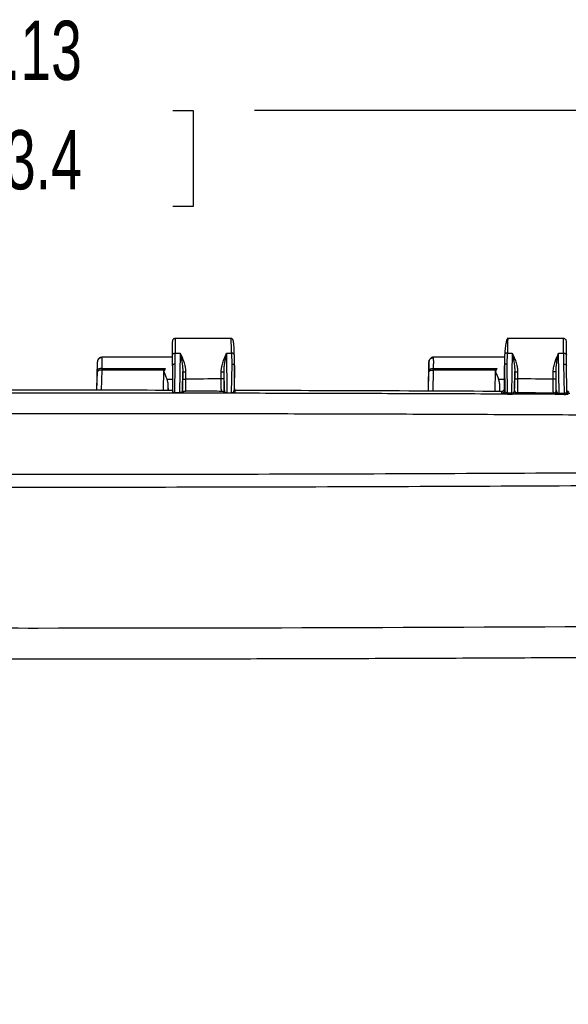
# Model space of a CAD drawing. Header units: inches. Extents: x 1.2 to 53.8, y 1.2 to 41.3.
# Tile 9 of 45: x 13.8 to 17.7, y 16.2 to 23.1. Entities that reach past the tile are written whole.
import ezdxf

# ---------------------------------------------------------------- set-up
doc = ezdxf.new("R2010")
doc.units = ezdxf.units.IN
doc.header["$LTSCALE"] = 5
doc.header["$MEASUREMENT"] = 0
doc.layers.add('DIMENSIONS', color=140, linetype='Continuous', lineweight=25)
doc.styles.add('SLDTEXTSTYLE0', font='TXT', dxfattribs={"width": 0.7})
doc.dimstyles.new('SLDDIMSTYLE1', dxfattribs={"dimtxt": 0.424805, "dimasz": 0.65, "dimexe": 0, "dimexo": 0.0625, "dimgap": 0.106201, "dimtad": 0, "dimtih": 1, "dimtoh": 1, "dimrnd": 1e-09, "dimzin": 12, "dimdsep": 46, "dimtxsty": 'SLDTEXTSTYLE0', "dimsah": 1, "dimcen": 0.09, "dimadec": 0, "dimazin": 3, "dimtfac": 1, "dimtofl": 0, "dimtmove": 0, "dimatfit": 3, "dimfxl": 0, "dimfrac": 2, "dimtolj": 1, "dimtzin": 12, "dimarcsym": 0})

# ---------------------------------------------------------------- blocks, each defined once
blk = doc.blocks.new('_D_3')
at = {"layer": 'DIMENSIONS'}
for p, q in [((17.918, 20.5129), (22.384, 20.5129)), ((21.759, 20.5129), (21.759, 16.2714)), ((20.9511, 15.5011), (20.8085, 15.5011)), ((20.8085, 15.5011), (20.8085, 14.826)), ((22.5669, 15.5011), (22.7095, 15.5011)), ((22.7095, 15.5011), (22.7095, 14.826)), ((20.8085, 14.826), (20.9511, 14.826)), ((22.7095, 14.826), (22.5669, 14.826)), ((21.759, 10.14), (21.759, 14.7309)), ((14.798, 10.14), (22.384, 10.14))]:
    blk.add_line(p, q, dxfattribs=at)
for points in [[(21.759, 20.5129), (21.659, 19.8629), (21.859, 19.8629)], [(21.759, 10.14), (21.859, 10.79), (21.659, 10.79)]]:
    blk.add_solid(points, dxfattribs=at)
at = {"layer": 'DIMENSIONS', "char_height": 0.41667, "attachment_point": 1, "style": 'SLDTEXTSTYLE0'}
for s, insert in [('10.37', (20.9511, 16.1333)), ('263.5', (20.9511, 15.3631))]:
    blk.add_mtext(s, dxfattribs=dict(at, insert=insert))
blk = doc.blocks.new('_D_4')
at = {"layer": 'DIMENSIONS'}
for p, q in [((17.8784, 20.8882), (23.9385, 20.8882)), ((23.3135, 20.8882), (23.3135, 18.1671)), ((22.5056, 17.3968), (22.363, 17.3968)), ((22.363, 17.3968), (22.363, 16.7217)), ((24.1214, 17.3968), (24.264, 17.3968)), ((24.264, 17.3968), (24.264, 16.7217)), ((22.363, 16.7217), (22.5056, 16.7217)), ((24.264, 16.7217), (24.1214, 16.7217)), ((23.3135, 9.4737), (23.3135, 16.6266)), ((14.1796, 9.4737), (23.9385, 9.4737))]:
    blk.add_line(p, q, dxfattribs=at)
for points in [[(23.3135, 20.8882), (23.2135, 20.2382), (23.4135, 20.2382)], [(23.3135, 9.4737), (23.4135, 10.1237), (23.2135, 10.1237)]]:
    blk.add_solid(points, dxfattribs=at)
at = {"layer": 'DIMENSIONS', "char_height": 0.41667, "attachment_point": 1, "style": 'SLDTEXTSTYLE0'}
for s, insert in [('11.41', (22.5056, 18.029)), ('289.9', (22.5056, 17.2588))]:
    blk.add_mtext(s, dxfattribs=dict(at, insert=insert))
blk = doc.blocks.new('_D_5')
at = {"layer": 'DIMENSIONS'}
for p, q in [((7.3666, 15.5785), (7.3666, 23.1179)), ((20.4926, 15.5785), (20.4926, 23.1179)), ((7.3666, 22.4929), (12.6848, 22.4929)), ((13.2604, 22.4929), (13.1178, 22.4929)), ((13.1178, 22.4929), (13.1178, 21.8178)), ((14.8762, 22.4929), (15.0188, 22.4929)), ((15.0188, 22.4929), (15.0188, 21.8178)), ((20.4926, 22.4929), (15.4518, 22.4929)), ((13.1178, 21.8178), (13.2604, 21.8178)), ((15.0188, 21.8178), (14.8762, 21.8178))]:
    blk.add_line(p, q, dxfattribs=at)
for points in [[(7.3666, 22.4929), (8.0166, 22.3929), (8.0166, 22.5929)], [(20.4926, 22.4929), (19.8426, 22.5929), (19.8426, 22.3929)]]:
    blk.add_solid(points, dxfattribs=at)
at = {"layer": 'DIMENSIONS', "char_height": 0.41667, "attachment_point": 1, "style": 'SLDTEXTSTYLE0'}
for s, insert in [('13.13', (13.2604, 23.1251)), ('333.4', (13.2604, 22.3549))]:
    blk.add_mtext(s, dxfattribs=dict(at, insert=insert))

msp = doc.modelspace()

# ---------------------------------------------------------------- linework, layer by layer
for p, q in [((15.2899, 20.8882), (14.8933, 20.8882)), ((14.8933, 20.8882), (14.8933, 20.785)), ((17.6284, 20.8882), (17.2314, 20.8882)), ((17.6284, 20.785), (17.6284, 20.8882)), ((17.6484, 20.7722), (17.6484, 20.8662)), ((14.376, 20.753), (14.3755, 20.7536)), ((14.8733, 20.7557), (14.376, 20.7557)), ((14.8733, 20.6957), (14.8733, 20.7722)), ((14.8933, 20.7084), (14.8933, 20.785)), ((14.8933, 20.785), (14.9284, 20.785)), ((14.9284, 20.785), (14.9244, 20.507)), ((15.2557, 20.785), (15.2896, 20.785)), ((15.2597, 20.5063), (15.2557, 20.785)), ((15.2896, 20.785), (15.2908, 20.7086)), ((15.3108, 20.6959), (15.3096, 20.7725)), ((17.2117, 20.7557), (16.7061, 20.7557)), ((16.7108, 20.753), (16.7103, 20.7535)), ((17.212, 20.7725), (17.2109, 20.6956)), ((17.2309, 20.7086), (17.232, 20.785)), ((17.232, 20.785), (17.266, 20.785)), ((17.266, 20.785), (17.2619, 20.5041)), ((17.5974, 20.5016), (17.5933, 20.785)), ((17.5933, 20.785), (17.6284, 20.785)), ((17.6284, 20.785), (17.6284, 20.7084)), ((17.6484, 20.6956), (17.6484, 20.7722)), ((14.342, 20.5235), (14.3454, 20.7238)), ((14.3455, 20.6546), (14.3457, 20.6636)), ((14.3756, 20.6664), (14.372, 20.5235)), ((14.3757, 20.6776), (14.3755, 20.6664)), ((14.3755, 20.6664), (14.3756, 20.6664)), ((14.3757, 20.6776), (14.824, 20.6776)), ((14.8116, 20.5232), (14.813, 20.6665)), ((14.8904, 20.507), (14.8933, 20.7084)), ((14.9447, 20.5207), (14.9467, 20.6568)), ((15.2393, 20.5223), (15.2374, 20.6568)), ((15.2908, 20.7086), (15.2878, 20.5062)), ((15.3108, 20.6959), (15.3082, 20.5229)), ((15.3108, 20.6959), (15.3108, 20.6959)), ((15.3108, 20.5356), (15.3108, 20.6953)), ((16.6766, 20.5178), (16.6803, 20.7237)), ((16.6803, 20.6546), (16.6805, 20.6636)), ((16.7103, 20.6664), (16.7066, 20.5176)), ((16.7104, 20.6776), (16.7102, 20.6664)), ((16.7102, 20.6664), (16.7103, 20.6664)), ((16.7104, 20.6776), (17.1589, 20.6776)), ((17.1463, 20.5157), (17.1478, 20.6665)), ((17.2109, 20.6959), (17.2134, 20.5229)), ((17.2109, 20.5344), (17.2109, 20.6953)), ((17.2339, 20.5043), (17.2309, 20.7086)), ((17.2823, 20.5223), (17.2843, 20.6568)), ((17.5769, 20.5207), (17.5749, 20.6568)), ((17.6284, 20.7084), (17.6314, 20.5013)), ((17.6509, 20.5198), (17.6484, 20.6963)), ((14.3423, 20.5235), (14.3455, 20.6546)), ((14.8733, 20.5994), (14.8349, 20.5994)), ((16.6768, 20.5178), (16.6803, 20.6546)), ((17.2109, 20.5994), (17.1697, 20.5994)), ((14.842, 20.5593), (14.8417, 20.5232)), ((14.842, 20.5593), (14.8425, 20.5232)), ((14.9453, 20.5239), (14.9447, 20.5207)), ((15.2387, 20.5253), (15.2393, 20.5223)), ((15.3082, 20.5229), (15.3108, 20.5356)), ((17.1769, 20.5593), (17.1764, 20.5156)), ((17.1769, 20.5593), (17.1774, 20.5156)), ((17.2109, 20.5354), (17.2134, 20.5229)), ((17.2829, 20.5253), (17.2823, 20.5223)), ((17.5763, 20.5239), (17.5769, 20.5207)), ((14.9477, 20.5103), (14.9483, 20.5134)), ((15.235, 20.5099), (15.2344, 20.5129)), ((15.3132, 20.5098), (15.3132, 20.51)), ((17.1933, 20.5029), (17.1908, 20.5155)), ((17.2337, 20.4975), (17.2344, 20.4975)), ((17.2619, 20.5041), (17.2339, 20.5043)), ((17.2344, 20.4975), (17.2617, 20.4973)), ((17.3028, 20.5053), (17.3022, 20.5023)), ((17.5568, 20.5008), (17.5562, 20.504)), ((17.6314, 20.5013), (17.5974, 20.5016))]:
    msp.add_line(p, q)
at = {"flags": 128}
for points in [[(14.8733, 20.7722), (14.8736, 20.7747), (14.8748, 20.7771), (14.8766, 20.7793), (14.8791, 20.7813), (14.8822, 20.7829), (14.8856, 20.7841), (14.8894, 20.7848), (14.8933, 20.785)], [(17.6284, 20.785), (17.6323, 20.7848), (17.636, 20.7841), (17.6395, 20.7829), (17.6425, 20.7813), (17.645, 20.7793), (17.6468, 20.7771), (17.648, 20.7747), (17.6484, 20.7722)], [(14.3757, 20.6776), (14.37, 20.6774), (14.3645, 20.6766), (14.3594, 20.6754), (14.3549, 20.6737), (14.3512, 20.6716), (14.3483, 20.6691), (14.3465, 20.6664), (14.3457, 20.6636)], [(14.813, 20.6665), (14.568, 20.6665), (14.3756, 20.6664)], [(16.6805, 20.6636), (16.6812, 20.6664), (16.6831, 20.6691), (16.6859, 20.6716), (16.6897, 20.6737), (16.6941, 20.6754), (16.6992, 20.6766), (16.7047, 20.6774), (16.7104, 20.6776)], [(17.1478, 20.6665), (16.9028, 20.6665), (16.7103, 20.6664)], [(14.8904, 20.507), (14.9094, 20.507), (14.9244, 20.507)], [(15.2597, 20.5063), (15.2755, 20.5063), (15.2878, 20.5062)], [(17.5973, 20.4957), (17.6148, 20.4955), (17.6322, 20.4954)]]:
    msp.add_lwpolyline(points, dxfattribs=at)
for centre, radius, start, end in [((32.3375, 20.5997), 17.3909, 179.81173, 179.98994), ((-2.1458, 20.5997), 17.3833, 0.01361, 0.18829), ((34.7069, 20.5996), 17.4227, 179.8119, 179.98619), ((0.1728, 20.5997), 17.4023, 0.01012, 0.18821), ((30.1774, 20.5997), 15.2108, 179.79869, 179.98925), ((0.0133, 20.5997), 15.2042, 0.01455, 0.20134), ((17.1909, 20.5355), 0.02, 269.70636, 359.79198), ((17.6683, 20.5329), 0.0199, 209.07594, 259.7376)]:
    msp.add_arc(centre, radius, start, end)
for points, knots in [([(14.8933, 20.8882), (14.8906, 20.8879), (14.8854, 20.8873), (14.8788, 20.8827), (14.8742, 20.876), (14.8736, 20.8708), (14.8733, 20.8682)], [0, 0, 0, 0, 0.25, 0.5, 0.75, 1, 1, 1, 1]), ([(14.8733, 20.7722), (14.8733, 20.793), (14.8733, 20.8345), (14.8733, 20.8655), (14.8733, 20.8649), (14.8733, 20.8647)], [0, 0, 0, 0, 0.382545, 0.76368, 1, 1, 1, 1]), ([(15.2896, 20.785), (15.2894, 20.8014), (15.2888, 20.8361), (15.2881, 20.862), (15.2874, 20.8758), (15.2868, 20.8858), (15.2864, 20.885), (15.286, 20.8844)], [0, 0, 0, 0, 0.2696181, 0.5723927, 0.6432185, 0.7624269, 1, 1, 1, 1]), ([(15.3093, 20.7748), (15.3086, 20.7994), (15.3073, 20.8423), (15.3033, 20.8729), (15.2983, 20.8839), (15.2925, 20.8872), (15.2892, 20.888), (15.2874, 20.8881), (15.2865, 20.8882), (15.2861, 20.8882)], [0, 0, 0, 0, 0.412557, 0.718343, 0.913606, 0.969362, 0.987348, 0.994219, 1, 1, 1, 1]), ([(17.2356, 20.8882), (17.2333, 20.8867), (17.2287, 20.8837), (17.2224, 20.8601), (17.217, 20.8253), (17.2147, 20.7932), (17.2135, 20.7773)], [0, 0, 0, 0, 0.253388, 0.505363, 0.754605, 1, 1, 1, 1]), ([(17.2356, 20.8879), (17.2356, 20.888), (17.2353, 20.8898), (17.2345, 20.882), (17.2335, 20.8606), (17.2326, 20.8245), (17.2322, 20.7969), (17.232, 20.785)], [0, 0, 0, 0, 0.013146, 0.234387, 0.551302, 0.806568, 1, 1, 1, 1]), ([(17.6484, 20.8661), (17.6481, 20.8691), (17.6474, 20.875), (17.6428, 20.8822), (17.6362, 20.8872), (17.631, 20.8879), (17.6284, 20.8882)], [0, 0, 0, 0, 0.245719, 0.494884, 0.746716, 1, 1, 1, 1]), ([(14.3755, 20.7536), (14.3743, 20.7536), (14.3719, 20.7535), (14.3682, 20.7528), (14.3646, 20.7517), (14.361, 20.75), (14.3577, 20.7479), (14.3541, 20.745), (14.3507, 20.741), (14.3478, 20.736), (14.346, 20.7306), (14.3456, 20.7269), (14.3455, 20.7251)], [0, 0, 0, 0, 0.0772135, 0.1576166, 0.2407675, 0.3261063, 0.4129692, 0.5006159, 0.6284064, 0.7557894, 0.8803554, 1, 1, 1, 1]), ([(14.3457, 20.6636), (14.3459, 20.6716), (14.346, 20.6792), (14.3461, 20.693), (14.3461, 20.6991), (14.3461, 20.7097), (14.346, 20.7142), (14.3458, 20.7211), (14.3457, 20.7237), (14.3455, 20.7251)], [0, 0, 0, 0, 0.25, 0.25, 0.5, 0.5, 0.75, 0.75, 1, 1, 1, 1]), ([(14.3761, 20.7556), (14.3726, 20.7553), (14.3673, 20.7548), (14.3606, 20.7516), (14.3542, 20.747), (14.3483, 20.7392), (14.3466, 20.7317), (14.3457, 20.7278)], [0, 0, 0, 0, 0.1976, 0.30684, 0.42788, 0.705274, 1, 1, 1, 1]), ([(14.3755, 20.7536), (14.3755, 20.7531), (14.3756, 20.7521), (14.3757, 20.7502), (14.3758, 20.7478), (14.3759, 20.745), (14.376, 20.7419), (14.376, 20.7383), (14.3761, 20.7344), (14.3761, 20.7301), (14.3761, 20.7255), (14.3761, 20.7205), (14.3761, 20.7152), (14.376, 20.7096), (14.376, 20.7037), (14.3759, 20.6976), (14.3759, 20.6911), (14.3758, 20.6845), (14.3757, 20.6799), (14.3757, 20.6776)], [0, 0, 0, 0, 0.059185, 0.118324, 0.177418, 0.236465, 0.295467, 0.354423, 0.413335, 0.472201, 0.531022, 0.589799, 0.648531, 0.707219, 0.765863, 0.824462, 0.883018, 0.941531, 1, 1, 1, 1]), ([(14.9284, 20.785), (14.9327, 20.7656), (14.937, 20.7451), (14.9422, 20.713), (14.9438, 20.702), (14.946, 20.6797), (14.9468, 20.6683), (14.9467, 20.6568)], [0, 0, 0, 0, 0.5, 0.5, 0.75, 0.75, 1, 1, 1, 1]), ([(14.9284, 20.785), (14.9373, 20.7668), (14.9462, 20.7467), (14.9571, 20.7137), (14.9603, 20.7022), (14.9651, 20.6783), (14.9667, 20.6659), (14.9667, 20.6531)], [0, 0, 0, 0, 0.5, 0.5, 0.75, 0.75, 1, 1, 1, 1]), ([(15.2174, 20.6531), (15.2174, 20.6554), (15.2174, 20.6602), (15.2179, 20.6674), (15.2187, 20.6748), (15.2198, 20.6825), (15.2218, 20.6933), (15.2252, 20.7076), (15.2302, 20.7241), (15.2361, 20.7406), (15.242, 20.7552), (15.2486, 20.7703), (15.2531, 20.7796), (15.2557, 20.785)], [0, 0, 0, 0, 0.046214, 0.094469, 0.144847, 0.197423, 0.252259, 0.370822, 0.502181, 0.618586, 0.751247, 0.854396, 1, 1, 1, 1]), ([(15.2374, 20.6568), (15.2373, 20.6683), (15.238, 20.6797), (15.2402, 20.702), (15.2418, 20.713), (15.247, 20.7451), (15.2514, 20.7656), (15.2557, 20.785)], [0, 0, 0, 0, 0.25, 0.25, 0.5, 0.5, 1, 1, 1, 1]), ([(15.3096, 20.7722), (15.3097, 20.7756), (15.3076, 20.7789), (15.3002, 20.7837), (15.2949, 20.7851), (15.2896, 20.785)], [0, 0, 0, 0, 0.5, 0.5, 1, 1, 1, 1]), ([(16.6803, 20.7251), (16.6803, 20.7256), (16.6804, 20.727), (16.6807, 20.7292), (16.6814, 20.7321), (16.6826, 20.7355), (16.6845, 20.7394), (16.6875, 20.7435), (16.6917, 20.7475), (16.6971, 20.7508), (16.7034, 20.7531), (16.708, 20.7534), (16.7103, 20.7535)], [0, 0, 0, 0, 0.036498, 0.086572, 0.151091, 0.230902, 0.326588, 0.438114, 0.564402, 0.702979, 0.849877, 1, 1, 1, 1]), ([(16.6805, 20.6636), (16.6806, 20.6716), (16.6807, 20.6792), (16.6809, 20.6929), (16.6809, 20.699), (16.6809, 20.7096), (16.6808, 20.7141), (16.6806, 20.721), (16.6805, 20.7236), (16.6803, 20.7251)], [0, 0, 0, 0, 0.25, 0.25, 0.5, 0.5, 0.75, 0.75, 1, 1, 1, 1]), ([(16.7108, 20.7556), (16.7074, 20.7553), (16.702, 20.7548), (16.6953, 20.7515), (16.6889, 20.7469), (16.6831, 20.7391), (16.6814, 20.7315), (16.6805, 20.7276)], [0, 0, 0, 0, 0.1967694, 0.305576, 0.4264049, 0.7042181, 1, 1, 1, 1]), ([(16.7103, 20.7535), (16.7103, 20.753), (16.7104, 20.752), (16.7105, 20.7501), (16.7106, 20.7477), (16.7107, 20.7449), (16.7108, 20.7417), (16.7108, 20.7382), (16.7108, 20.7343), (16.7109, 20.73), (16.7109, 20.7254), (16.7109, 20.7204), (16.7109, 20.7151), (16.7108, 20.7096), (16.7108, 20.7037), (16.7107, 20.6975), (16.7106, 20.6911), (16.7105, 20.6845), (16.7105, 20.6799), (16.7104, 20.6776)], [0, 0, 0, 0, 0.059109, 0.118181, 0.177217, 0.236216, 0.29518, 0.354108, 0.413, 0.471856, 0.530678, 0.589464, 0.648215, 0.706932, 0.765614, 0.824261, 0.882875, 0.941454, 1, 1, 1, 1]), ([(17.232, 20.785), (17.2267, 20.7851), (17.2215, 20.7837), (17.214, 20.7789), (17.2119, 20.7756), (17.212, 20.7722)], [0, 0, 0, 0, 0.5, 0.5, 1, 1, 1, 1]), ([(17.266, 20.785), (17.2703, 20.7656), (17.2746, 20.7451), (17.2798, 20.713), (17.2814, 20.702), (17.2836, 20.6797), (17.2844, 20.6683), (17.2843, 20.6568)], [0, 0, 0, 0, 0.5, 0.5, 0.75, 0.75, 1, 1, 1, 1]), ([(17.266, 20.785), (17.2674, 20.7821), (17.27, 20.7768), (17.2735, 20.769), (17.2765, 20.7623), (17.2806, 20.7528), (17.2855, 20.7406), (17.2914, 20.7241), (17.2964, 20.7076), (17.3002, 20.6917), (17.3026, 20.6776), (17.304, 20.6651), (17.3042, 20.657), (17.3043, 20.6531)], [0, 0, 0, 0, 0.0781096, 0.1456101, 0.2025018, 0.2487853, 0.3814247, 0.4978536, 0.6291915, 0.7477789, 0.837893, 0.921854, 1, 1, 1, 1]), ([(17.555, 20.6531), (17.5549, 20.6659), (17.5565, 20.6783), (17.5613, 20.7022), (17.5645, 20.7137), (17.5754, 20.7467), (17.5844, 20.7668), (17.5933, 20.785)], [0, 0, 0, 0, 0.25, 0.25, 0.5, 0.5, 1, 1, 1, 1]), ([(17.5749, 20.6568), (17.5749, 20.6683), (17.5756, 20.6797), (17.5778, 20.702), (17.5794, 20.713), (17.5846, 20.7451), (17.589, 20.7656), (17.5933, 20.785)], [0, 0, 0, 0, 0.25, 0.25, 0.5, 0.5, 1, 1, 1, 1]), ([(14.3755, 20.6664), (14.372, 20.6665), (14.3683, 20.6663), (14.3611, 20.6652), (14.3576, 20.6644), (14.3518, 20.6621), (14.3495, 20.6606), (14.3464, 20.6576), (14.3457, 20.6561), (14.3455, 20.6546)], [0, 0, 0, 0, 0.25, 0.25, 0.5, 0.5, 0.75, 0.75, 1, 1, 1, 1]), ([(14.824, 20.6776), (14.8231, 20.6755), (14.8211, 20.6715), (14.8182, 20.6654), (14.8157, 20.6604), (14.8141, 20.6567), (14.8137, 20.6545), (14.8143, 20.6525), (14.8153, 20.6499), (14.8182, 20.643), (14.8226, 20.6327), (14.8278, 20.6197), (14.8318, 20.6088), (14.8339, 20.6023), (14.8349, 20.5994)], [0, 0, 0, 0, 0.085501, 0.170401, 0.254703, 0.291608, 0.316659, 0.335274, 0.367492, 0.413466, 0.603576, 0.764669, 0.896783, 1, 1, 1, 1]), ([(14.8933, 20.7084), (14.8923, 20.7084), (14.8905, 20.7083), (14.8878, 20.708), (14.8853, 20.7074), (14.883, 20.7067), (14.881, 20.7058), (14.8792, 20.7048), (14.8777, 20.7037), (14.8764, 20.7026), (14.8753, 20.7014), (14.8745, 20.7002), (14.8739, 20.699), (14.8735, 20.6978), (14.8733, 20.6967), (14.8733, 20.696), (14.8733, 20.6956)], [0, 0, 0, 0, 0.089529, 0.176274, 0.260236, 0.341414, 0.419808, 0.495416, 0.56824, 0.638278, 0.705531, 0.769998, 0.831678, 0.890572, 0.946679, 1, 1, 1, 1]), ([(14.8733, 20.6956), (14.8733, 20.6958), (14.8733, 20.6957), (14.8733, 20.6955), (14.8733, 20.6953), (14.8733, 20.6948), (14.8733, 20.6943), (14.8733, 20.6926), (14.8733, 20.6904), (14.8733, 20.6881), (14.8733, 20.6866), (14.8733, 20.6858), (14.8733, 20.6835), (14.8733, 20.6752), (14.8733, 20.655), (14.8733, 20.6332), (14.8733, 20.6229), (14.8733, 20.6189), (14.8733, 20.617), (14.8733, 20.6115), (14.8733, 20.578), (14.8733, 20.5404), (14.8733, 20.5109)], [0, 0, 0, 0, 0.007813, 0.007813, 0.015625, 0.015625, 0.03125, 0.03125, 0.0625, 0.078125, 0.078125, 0.09375, 0.09375, 0.125, 0.25, 0.375, 0.40625, 0.40625, 0.4375, 0.4375, 0.5, 1, 1, 1, 1]), ([(14.9467, 20.6568), (14.9468, 20.6559), (14.949, 20.6549), (14.9563, 20.6535), (14.9615, 20.6531), (14.9667, 20.6531)], [0, 0, 0, 0, 0.5, 0.5, 1, 1, 1, 1]), ([(15.2174, 20.6531), (15.2225, 20.6531), (15.2277, 20.6535), (15.2351, 20.6549), (15.2373, 20.6559), (15.2374, 20.6568)], [0, 0, 0, 0, 0.5, 0.5, 1, 1, 1, 1]), ([(15.2908, 20.7086), (15.2931, 20.7086), (15.2956, 20.7083), (15.3005, 20.7071), (15.3029, 20.7061), (15.3068, 20.7037), (15.3083, 20.7022), (15.3103, 20.6991), (15.3107, 20.6974), (15.3108, 20.6959)], [0, 0, 0, 0, 0.25, 0.25, 0.5, 0.5, 0.75, 0.75, 1, 1, 1, 1]), ([(16.6803, 20.6546), (16.6804, 20.6561), (16.6812, 20.6577), (16.6842, 20.6607), (16.6865, 20.6621), (16.6923, 20.6644), (16.6958, 20.6652), (16.703, 20.6663), (16.7068, 20.6665), (16.7102, 20.6664)], [0, 0, 0, 0, 0.25, 0.25, 0.5, 0.5, 0.75, 0.75, 1, 1, 1, 1]), ([(17.1589, 20.6776), (17.1581, 20.676), (17.1561, 20.6719), (17.1533, 20.6662), (17.1507, 20.6608), (17.1494, 20.6575), (17.1485, 20.6552), (17.1489, 20.6532), (17.1497, 20.6507), (17.1517, 20.6461), (17.154, 20.6408), (17.1577, 20.6322), (17.1617, 20.6222), (17.1662, 20.6102), (17.1686, 20.6028), (17.1697, 20.5994)], [0, 0, 0, 0, 0.064548, 0.175979, 0.24026, 0.283611, 0.30617, 0.32655, 0.358277, 0.401883, 0.505979, 0.561376, 0.732648, 0.878818, 1, 1, 1, 1]), ([(17.2309, 20.7086), (17.2285, 20.7086), (17.226, 20.7083), (17.2211, 20.7071), (17.2188, 20.7061), (17.2149, 20.7037), (17.2133, 20.7022), (17.2114, 20.6991), (17.2109, 20.6974), (17.2109, 20.6959)], [0, 0, 0, 0, 0.25, 0.25, 0.5, 0.5, 0.75, 0.75, 1, 1, 1, 1]), ([(17.2843, 20.6568), (17.2844, 20.6559), (17.2866, 20.6549), (17.2939, 20.6535), (17.2991, 20.6531), (17.3043, 20.6531)], [0, 0, 0, 0, 0.5, 0.5, 1, 1, 1, 1]), ([(17.5749, 20.6568), (17.5749, 20.6559), (17.5727, 20.6549), (17.5653, 20.6535), (17.5601, 20.6531), (17.555, 20.6531)], [0, 0, 0, 0, 0.5, 0.5, 1, 1, 1, 1]), ([(17.6284, 20.7084), (17.6336, 20.7084), (17.6388, 20.707), (17.6462, 20.7023), (17.6484, 20.699), (17.6484, 20.6956)], [0, 0, 0, 0, 0.5, 0.5, 1, 1, 1, 1]), ([(14.8349, 20.5994), (14.8355, 20.5973), (14.8367, 20.593), (14.8383, 20.5867), (14.8397, 20.5807), (14.8407, 20.575), (14.8414, 20.5695), (14.8419, 20.5643), (14.842, 20.5609), (14.842, 20.5593)], [0, 0, 0, 0, 0.163815, 0.320304, 0.469641, 0.612028, 0.747697, 0.876918, 1, 1, 1, 1]), ([(14.9453, 20.5239), (14.9455, 20.5247), (14.9456, 20.5274), (14.946, 20.5361), (14.9461, 20.542), (14.9463, 20.5564), (14.9464, 20.5648), (14.9465, 20.5831), (14.9466, 20.5928), (14.9466, 20.6027)], [0, 0, 0, 0, 0.25, 0.25, 0.5, 0.5, 0.75, 0.75, 1, 1, 1, 1]), ([(14.9466, 20.6027), (14.9467, 20.6027), (14.9489, 20.6026), (14.9563, 20.6025), (14.9614, 20.6025), (14.9666, 20.6025)], [0, 0, 0, 0, 0.5, 0.5, 1, 1, 1, 1]), ([(14.9666, 20.6025), (14.9666, 20.6004), (14.9666, 20.5962), (14.9666, 20.5897), (14.9666, 20.583), (14.9665, 20.5761), (14.9665, 20.5691), (14.9665, 20.5619), (14.9664, 20.5548), (14.9664, 20.5478), (14.9663, 20.5409), (14.9663, 20.5342), (14.9662, 20.528), (14.9661, 20.5221), (14.966, 20.5187), (14.966, 20.517)], [0, 0, 0, 0, 0.060234, 0.123249, 0.189047, 0.257627, 0.328987, 0.403129, 0.480052, 0.559759, 0.642245, 0.727512, 0.815559, 0.90639, 1, 1, 1, 1]), ([(15.2374, 20.6038), (15.2374, 20.6037), (15.2352, 20.6037), (15.2278, 20.6036), (15.2226, 20.6035), (15.2174, 20.6035)], [0, 0, 0, 0, 0.5, 0.5, 1, 1, 1, 1]), ([(15.2183, 20.5162), (15.2183, 20.5173), (15.2182, 20.5193), (15.2181, 20.5229), (15.2181, 20.5267), (15.218, 20.5308), (15.2179, 20.5352), (15.2179, 20.5398), (15.2178, 20.5446), (15.2178, 20.5495), (15.2177, 20.5546), (15.2177, 20.5599), (15.2176, 20.5652), (15.2176, 20.5706), (15.2175, 20.5761), (15.2175, 20.5816), (15.2175, 20.5871), (15.2175, 20.5926), (15.2175, 20.5981), (15.2174, 20.6017), (15.2174, 20.6035)], [0, 0, 0, 0, 0.060604, 0.120616, 0.180034, 0.238857, 0.297085, 0.354719, 0.411759, 0.468206, 0.524059, 0.579317, 0.633981, 0.688051, 0.741527, 0.794409, 0.846698, 0.898393, 0.949493, 1, 1, 1, 1]), ([(15.2387, 20.5253), (15.2385, 20.5261), (15.2384, 20.5288), (15.2381, 20.5374), (15.2379, 20.5433), (15.2377, 20.5577), (15.2376, 20.5661), (15.2375, 20.5843), (15.2374, 20.594), (15.2374, 20.6038)], [0, 0, 0, 0, 0.25, 0.25, 0.5, 0.5, 0.75, 0.75, 1, 1, 1, 1]), ([(17.1697, 20.5994), (17.1703, 20.5973), (17.1716, 20.593), (17.1732, 20.5867), (17.1745, 20.5807), (17.1755, 20.575), (17.1763, 20.5695), (17.1767, 20.5643), (17.1768, 20.5609), (17.1769, 20.5593)], [0, 0, 0, 0, 0.163815, 0.320304, 0.469641, 0.612028, 0.747697, 0.876918, 1, 1, 1, 1]), ([(17.2829, 20.5253), (17.2831, 20.5261), (17.2833, 20.5288), (17.2836, 20.5375), (17.2837, 20.5435), (17.2839, 20.5578), (17.284, 20.5662), (17.2841, 20.5843), (17.2842, 20.594), (17.2842, 20.6038)], [0, 0, 0, 0, 0.25, 0.25, 0.5, 0.5, 0.75, 0.75, 1, 1, 1, 1]), ([(17.2842, 20.6038), (17.2843, 20.6037), (17.2865, 20.6037), (17.2939, 20.6036), (17.299, 20.6035), (17.3042, 20.6035)], [0, 0, 0, 0, 0.5, 0.5, 1, 1, 1, 1]), ([(17.3042, 20.6035), (17.3042, 20.6015), (17.3042, 20.5975), (17.3042, 20.5914), (17.3041, 20.5854), (17.3041, 20.5795), (17.3041, 20.5736), (17.304, 20.5679), (17.304, 20.5623), (17.304, 20.5568), (17.3039, 20.5515), (17.3039, 20.5464), (17.3038, 20.5415), (17.3037, 20.536), (17.3036, 20.5302), (17.3035, 20.5241), (17.3034, 20.5185), (17.3033, 20.5137), (17.3031, 20.5097), (17.303, 20.5067), (17.3029, 20.5058), (17.3028, 20.5053)], [0, 0, 0, 0, 0.041275, 0.082623, 0.124044, 0.165538, 0.207103, 0.248742, 0.290453, 0.332236, 0.374093, 0.416023, 0.458024, 0.500099, 0.563416, 0.629434, 0.69815, 0.769565, 0.843678, 0.920491, 1, 1, 1, 1]), ([(17.3043, 20.6531), (17.3043, 20.6498), (17.3042, 20.6433), (17.3042, 20.6334), (17.3042, 20.6234), (17.3042, 20.6135), (17.3042, 20.6069), (17.3042, 20.6035)], [0, 0, 0, 0, 0.200465, 0.400697, 0.600697, 0.800465, 1, 1, 1, 1]), ([(17.555, 20.6025), (17.555, 20.6059), (17.555, 20.6127), (17.555, 20.6228), (17.555, 20.633), (17.555, 20.6431), (17.555, 20.6498), (17.555, 20.6531)], [0, 0, 0, 0, 0.199534, 0.399301, 0.599301, 0.799534, 1, 1, 1, 1]), ([(17.575, 20.6027), (17.575, 20.6027), (17.5728, 20.6026), (17.5654, 20.6025), (17.5602, 20.6025), (17.555, 20.6025)], [0, 0, 0, 0, 0.5, 0.5, 1, 1, 1, 1]), ([(17.5562, 20.504), (17.5562, 20.5042), (17.5561, 20.5046), (17.556, 20.5058), (17.556, 20.5072), (17.5559, 20.5088), (17.5558, 20.5106), (17.5558, 20.5125), (17.5557, 20.5146), (17.5557, 20.5167), (17.5556, 20.5188), (17.5556, 20.5209), (17.5555, 20.5229), (17.5555, 20.5248), (17.5555, 20.5267), (17.5554, 20.5284), (17.5554, 20.5299), (17.5554, 20.5313), (17.5554, 20.5326), (17.5554, 20.5336), (17.5554, 20.5345), (17.5553, 20.5351), (17.5553, 20.5387), (17.5552, 20.5457), (17.5552, 20.5567), (17.5551, 20.5681), (17.5551, 20.5797), (17.555, 20.5912), (17.555, 20.5988), (17.555, 20.6025)], [0, 0, 0, 0, 0.043552, 0.08513, 0.124736, 0.162368, 0.198026, 0.23171, 0.263421, 0.293158, 0.320921, 0.346711, 0.370527, 0.392369, 0.412238, 0.430131, 0.446051, 0.459997, 0.471968, 0.481966, 0.489989, 0.496039, 0.500114, 0.590546, 0.678133, 0.762871, 0.844761, 0.923805, 1, 1, 1, 1]), ([(17.5763, 20.5239), (17.5761, 20.5247), (17.576, 20.5274), (17.5757, 20.5361), (17.5755, 20.542), (17.5753, 20.5564), (17.5752, 20.5649), (17.5751, 20.5831), (17.575, 20.5929), (17.575, 20.6027)], [0, 0, 0, 0, 0.25, 0.25, 0.5, 0.5, 0.75, 0.75, 1, 1, 1, 1]), ([(14.939, 20.5087), (14.9395, 20.5093), (14.9407, 20.5105), (14.9421, 20.5124), (14.9433, 20.5146), (14.9443, 20.5175), (14.9446, 20.5195), (14.9447, 20.5207)], [0, 0, 0, 0, 0.143321, 0.307637, 0.493131, 0.700108, 1, 1, 1, 1]), ([(14.9483, 20.5134), (14.9484, 20.5136), (14.9485, 20.5139), (14.9491, 20.5146), (14.9506, 20.5155), (14.9538, 20.5163), (14.9579, 20.5167), (14.9604, 20.5169), (14.9631, 20.517), (14.965, 20.517), (14.966, 20.517)], [0, 0, 0, 0, 0.11683, 0.23255, 0.4676, 0.74629, 0.817656, 0.881918, 0.942782, 1, 1, 1, 1]), ([(15.2183, 20.5162), (15.1775, 20.5164), (15.0934, 20.5167), (15.0092, 20.5169), (14.966, 20.517)], [0, 0, 0, 0, 0.485545, 1, 1, 1, 1]), ([(15.2393, 20.5223), (15.2394, 20.5198), (15.2401, 20.5173), (15.2426, 20.5127), (15.2444, 20.5107), (15.2465, 20.5091)], [0, 0, 0, 0, 0.5, 0.5, 1, 1, 1, 1]), ([(15.3005, 20.5092), (15.301, 20.5096), (15.3026, 20.5108), (15.3048, 20.5132), (15.3066, 20.5161), (15.3078, 20.5194), (15.3081, 20.5216), (15.3082, 20.5229)], [0, 0, 0, 0, 0.0903951, 0.2901806, 0.536689, 0.7253589, 1, 1, 1, 1]), ([(15.3108, 20.5356), (15.3108, 20.5344), (15.3108, 20.533), (15.311, 20.5295), (15.3112, 20.5276), (15.3116, 20.5231), (15.3119, 20.5207), (15.3125, 20.5156), (15.3128, 20.5128), (15.3132, 20.51)], [0, 0, 0, 0, 0.25, 0.25, 0.5, 0.5, 0.75, 0.75, 1, 1, 1, 1]), ([(17.1909, 20.5155), (16.8429, 20.5172), (16.2162, 20.5201), (15.5894, 20.5217), (15.3108, 20.5224)], [0, 0, 0, 0, 0.555321, 1, 1, 1, 1]), ([(17.2134, 20.5229), (17.2134, 20.5176), (17.2112, 20.5124), (17.2038, 20.5051), (17.1985, 20.5029), (17.1933, 20.5029)], [0, 0, 0, 0, 0.5, 0.5, 1, 1, 1, 1]), ([(17.2134, 20.5229), (17.2135, 20.5204), (17.2142, 20.5177), (17.2169, 20.5129), (17.2189, 20.5108), (17.2211, 20.5092)], [0, 0, 0, 0, 0.5, 0.5, 1, 1, 1, 1]), ([(17.2751, 20.5091), (17.2776, 20.511), (17.2793, 20.5131), (17.2816, 20.5176), (17.2822, 20.5199), (17.2823, 20.5223)], [0, 0, 0, 0, 0.5, 0.5, 1, 1, 1, 1]), ([(17.3022, 20.5023), (17.297, 20.5024), (17.2918, 20.5045), (17.2845, 20.5119), (17.2823, 20.5171), (17.2823, 20.5223)], [0, 0, 0, 0, 0.5, 0.5, 1, 1, 1, 1]), ([(17.3028, 20.5053), (17.2976, 20.5054), (17.2924, 20.5075), (17.2851, 20.5149), (17.2829, 20.5201), (17.2829, 20.5253)], [0, 0, 0, 0, 0.5, 0.5, 1, 1, 1, 1]), ([(17.5562, 20.504), (17.5615, 20.5039), (17.5667, 20.5061), (17.5741, 20.5135), (17.5763, 20.5187), (17.5763, 20.5239)], [0, 0, 0, 0, 0.5, 0.5, 1, 1, 1, 1]), ([(17.5769, 20.5207), (17.5769, 20.5155), (17.5748, 20.5103), (17.5673, 20.5029), (17.5621, 20.5008), (17.5568, 20.5008)], [0, 0, 0, 0, 0.5, 0.5, 1, 1, 1, 1]), ([(17.5769, 20.5207), (17.577, 20.5199), (17.5772, 20.5183), (17.5777, 20.5163), (17.5786, 20.514), (17.58, 20.5115), (17.5818, 20.5096), (17.5826, 20.5087)], [0, 0, 0, 0, 0.210244, 0.379234, 0.506976, 0.777179, 1, 1, 1, 1]), ([(17.6463, 20.5083), (17.6478, 20.5099), (17.6491, 20.5118), (17.6507, 20.5159), (17.651, 20.518), (17.6509, 20.5202)], [0, 0, 0, 0, 0.5, 0.5, 1, 1, 1, 1]), ([(17.6517, 20.5146), (17.6516, 20.515), (17.6513, 20.5159), (17.6509, 20.5166), (17.6507, 20.5169)], [0, 0, 0, 0, 0.506907, 1, 1, 1, 1]), ([(17.6708, 20.5002), (17.6656, 20.5003), (17.6604, 20.5024), (17.6531, 20.5098), (17.6509, 20.515), (17.6509, 20.5202)], [0, 0, 0, 0, 0.5, 0.5, 1, 1, 1, 1]), ([(10.6509, 20.4991), (10.7723, 20.4996), (11.0152, 20.5006), (11.3795, 20.5019), (11.7438, 20.5031), (12.1081, 20.5041), (12.4724, 20.5048), (12.8367, 20.5055), (13.201, 20.5059), (13.5653, 20.5062), (14.0268, 20.5063), (14.5854, 20.506), (15.2411, 20.5052), (15.8969, 20.5037), (16.5526, 20.5018), (16.9898, 20.5), (17.2084, 20.4991)], [0, 0, 0, 0, 0.055556, 0.111111, 0.166667, 0.222222, 0.277777, 0.333333, 0.388888, 0.444444, 0.5, 0.6, 0.7, 0.8, 0.9, 1, 1, 1, 1]), ([(14.8904, 20.507), (14.8898, 20.507), (14.8885, 20.507), (14.8866, 20.5071), (14.8847, 20.5071), (14.8821, 20.5072), (14.8789, 20.5075), (14.8769, 20.5077), (14.8758, 20.5078)], [0, 0, 0, 0, 0.1089875, 0.2172326, 0.3266084, 0.4389315, 0.7086093, 1, 1, 1, 1]), ([(14.9377, 20.5076), (14.9361, 20.5074), (14.9341, 20.5072), (14.9296, 20.507), (14.927, 20.507), (14.9244, 20.507)], [0, 0, 0, 0, 0.5, 0.5, 1, 1, 1, 1]), ([(14.9477, 20.5103), (14.9476, 20.5102), (14.9475, 20.5099), (14.9471, 20.5096), (14.9464, 20.5093), (14.9452, 20.5088), (14.9432, 20.5083), (14.9407, 20.508), (14.9394, 20.5078)], [0, 0, 0, 0, 0.131091, 0.260329, 0.388247, 0.515397, 0.765846, 1, 1, 1, 1]), ([(15.2344, 20.5129), (15.2343, 20.5131), (15.2342, 20.5134), (15.2336, 20.5139), (15.2327, 20.5144), (15.2311, 20.515), (15.2285, 20.5155), (15.2258, 20.5159), (15.2232, 20.5161), (15.2207, 20.5162), (15.2191, 20.5162), (15.2183, 20.5162)], [0, 0, 0, 0, 0.134429, 0.261777, 0.382463, 0.564145, 0.716679, 0.810987, 0.89248, 0.947932, 1, 1, 1, 1]), ([(15.2455, 20.507), (15.2448, 20.5071), (15.2435, 20.5073), (15.2418, 20.5075), (15.2403, 20.5078), (15.2389, 20.508), (15.2372, 20.5085), (15.2355, 20.5091), (15.2351, 20.5096), (15.235, 20.5099)], [0, 0, 0, 0, 0.090516, 0.183501, 0.279567, 0.379269, 0.483103, 0.738111, 1, 1, 1, 1]), ([(15.2455, 20.507), (15.2462, 20.507), (15.2473, 20.5068), (15.2488, 20.5067), (15.2497, 20.5067), (15.2502, 20.5066), (15.2504, 20.5066)], [0, 0, 0, 0, 0.499719, 0.74966, 0.874795, 1, 1, 1, 1]), ([(15.296, 20.5064), (15.2962, 20.5065), (15.2964, 20.5065), (15.297, 20.5065), (15.2979, 20.5066), (15.2991, 20.5066), (15.3005, 20.5067), (15.3014, 20.5068), (15.3018, 20.5069)], [0, 0, 0, 0, 0.062402, 0.124879, 0.249969, 0.500022, 0.752171, 1, 1, 1, 1]), ([(15.3132, 20.5098), (15.3131, 20.5096), (15.313, 20.5093), (15.3124, 20.5089), (15.3114, 20.5085), (15.3099, 20.5081), (15.3079, 20.5077), (15.3052, 20.5072), (15.3029, 20.507), (15.3018, 20.5069)], [0, 0, 0, 0, 0.135433, 0.268253, 0.399255, 0.529268, 0.69584, 0.851859, 1, 1, 1, 1]), ([(17.2084, 20.4991), (17.2035, 20.4996), (17.1998, 20.5002), (17.1948, 20.5016), (17.1934, 20.5022), (17.1933, 20.5029)], [0, 0, 0, 0, 0.5, 0.5, 1, 1, 1, 1]), ([(17.2084, 20.4991), (17.2109, 20.4993), (17.2134, 20.5003), (17.2178, 20.5038), (17.2197, 20.5063), (17.2211, 20.5092)], [0, 0, 0, 0, 0.5, 0.5, 1, 1, 1, 1]), ([(17.2211, 20.5092), (17.2218, 20.5087), (17.223, 20.5079), (17.225, 20.5067), (17.2271, 20.5057), (17.2292, 20.505), (17.2315, 20.5045), (17.2331, 20.5044), (17.2339, 20.5043)], [0, 0, 0, 0, 0.220079, 0.410362, 0.572017, 0.731162, 0.871737, 1, 1, 1, 1]), ([(17.2339, 20.5043), (17.2338, 20.5024), (17.2338, 20.501), (17.2338, 20.4987), (17.2338, 20.4979), (17.2337, 20.4975)], [0, 0, 0, 0, 0.5, 0.5, 1, 1, 1, 1]), ([(17.2751, 20.5091), (17.2764, 20.5061), (17.2784, 20.5036), (17.2829, 20.5), (17.2855, 20.499), (17.2881, 20.4988)], [0, 0, 0, 0, 0.5, 0.5, 1, 1, 1, 1]), ([(17.2881, 20.4988), (17.3347, 20.4985), (17.428, 20.4981), (17.5213, 20.4977), (17.5679, 20.4975)], [0, 0, 0, 0, 0.499987, 1, 1, 1, 1]), ([(17.5679, 20.4975), (17.567, 20.4976), (17.5653, 20.4978), (17.5632, 20.4982), (17.5613, 20.4986), (17.5592, 20.4992), (17.5574, 20.4999), (17.557, 20.5005), (17.5568, 20.5008)], [0, 0, 0, 0, 0.119271, 0.240834, 0.365451, 0.493829, 0.744778, 1, 1, 1, 1]), ([(17.5679, 20.4975), (17.5709, 20.4976), (17.5739, 20.4988), (17.579, 20.5027), (17.5812, 20.5055), (17.5826, 20.5087)], [0, 0, 0, 0, 0.5, 0.5, 1, 1, 1, 1]), ([(17.5679, 20.4975), (17.5684, 20.4974), (17.57, 20.4972), (17.574, 20.4967), (17.5793, 20.496), (17.585, 20.4954), (17.5896, 20.4953), (17.5938, 20.4954), (17.5962, 20.4959), (17.5973, 20.4961)], [0, 0, 0, 0, 0.063982, 0.234519, 0.500473, 0.644388, 0.774886, 0.892624, 1, 1, 1, 1]), ([(17.6327, 20.4945), (17.6381, 20.4946), (17.6435, 20.4949), (17.6532, 20.4959), (17.6576, 20.4966), (17.6613, 20.497)], [0, 0, 0, 0, 0.5, 0.5, 1, 1, 1, 1]), ([(17.6463, 20.5083), (17.6477, 20.5051), (17.6499, 20.5023), (17.6552, 20.4983), (17.6582, 20.4972), (17.6613, 20.497)], [0, 0, 0, 0, 0.5, 0.5, 1, 1, 1, 1]), ([(20.0794, 20.3338), (19.9623, 20.3348), (19.7281, 20.3367), (19.3767, 20.3393), (19.0253, 20.3417), (18.6739, 20.344), (18.3224, 20.3461), (17.971, 20.3481), (17.6196, 20.3499), (17.2682, 20.3515), (16.9168, 20.353), (16.5654, 20.3543), (16.2139, 20.3555), (15.8625, 20.3564), (15.5111, 20.3573), (15.1596, 20.3579), (14.8082, 20.3584), (14.4568, 20.3587), (14.1053, 20.3589), (13.7539, 20.3589), (13.4025, 20.3587), (13.051, 20.3584), (12.6996, 20.3579), (12.3482, 20.3573), (11.9967, 20.3564), (11.6453, 20.3555), (11.2939, 20.3543), (10.9424, 20.353), (10.591, 20.3515), (10.2396, 20.3499), (9.8882, 20.3481), (9.5368, 20.3461), (9.1854, 20.344), (8.834, 20.3417), (8.4826, 20.3393), (8.1312, 20.3367), (7.8969, 20.3348), (7.7798, 20.3338)], [0, 0, 0, 0, 0.028572, 0.057144, 0.085716, 0.114287, 0.142859, 0.171431, 0.200002, 0.228574, 0.257145, 0.285716, 0.314288, 0.342859, 0.37143, 0.400001, 0.428572, 0.457143, 0.485714, 0.514286, 0.542857, 0.571428, 0.599999, 0.62857, 0.657141, 0.685712, 0.714284, 0.742855, 0.771426, 0.799998, 0.828569, 0.857141, 0.885713, 0.914284, 0.942856, 0.971428, 1, 1, 1, 1]), ([(19.1459, 19.9503), (18.2761, 19.9436), (17.4062, 19.9386), (15.6665, 19.9318), (13.9268, 19.9285), (11.9697, 19.9323), (10.7737, 19.9375), (10.3931, 19.9394), (10.23, 19.9403), (10.1485, 19.9407), (10.1213, 19.9409), (10.067, 19.9412), (9.986, 19.9417), (9.9056, 19.9421), (9.7981, 19.9428), (9.7442, 19.9431), (9.5809, 19.9442), (9.4708, 19.9449), (9.3078, 19.946), (9.2538, 19.9463), (9.1458, 19.9471), (9.092, 19.9475), (9.0114, 19.9481), (8.9845, 19.9483), (8.9309, 19.9487), (8.904, 19.9489), (8.8225, 19.9495), (8.7672, 19.9499), (8.7133, 19.9503)], [0, 0, 0, 0, 0.25, 0.25, 0.5, 0.75, 0.8125, 0.84375, 0.859375, 0.859375, 0.867188, 0.867188, 0.875, 0.890625, 0.890625, 0.90625, 0.90625, 0.9375, 0.9375, 0.953125, 0.953125, 0.96875, 0.96875, 0.976562, 0.976562, 0.984375, 0.984375, 1, 1, 1, 1]), ([(19.1471, 19.86), (19.1329, 19.8599), (19.0785, 19.8595), (18.9697, 19.8587), (18.7665, 19.8572), (18.3858, 19.8545), (17.6246, 19.8498), (16.102, 19.8424), (14.3619, 19.8391), (12.6218, 19.8408), (11.5343, 19.8439), (10.6644, 19.8477), (10.0188, 19.8511), (9.368, 19.8552), (8.9347, 19.8584), (8.7121, 19.86)], [0, 0, 0, 0, 0.004102, 0.015636, 0.03127, 0.062538, 0.125074, 0.25014, 0.500266, 0.625327, 0.750388, 0.812886, 0.875426, 0.935998, 1, 1, 1, 1]), ([(9.364, 18.8655), (9.5551, 18.8642), (9.7466, 18.863), (10.1289, 18.8608), (10.3196, 18.8598), (10.7001, 18.8579), (10.89, 18.857), (11.2688, 18.8554), (11.4561, 18.8547), (12.4074, 18.8515), (13.1683, 18.8503), (15.4513, 18.8503), (16.9732, 18.8553), (18.4952, 18.8655)], [0, 0, 0, 0, 0.0625, 0.0625, 0.125, 0.125, 0.1875, 0.1875, 0.25, 0.25, 0.5, 0.5, 1, 1, 1, 1]), ([(18.4979, 18.6457), (18.3807, 18.6449), (18.1465, 18.6434), (17.7951, 18.6413), (17.4437, 18.6394), (17.0923, 18.6377), (16.7409, 18.6362), (16.3895, 18.6348), (16.0381, 18.6336), (15.6867, 18.6326), (15.3353, 18.6318), (14.9839, 18.6312), (14.6324, 18.6308), (14.281, 18.6305), (13.9296, 18.6304), (13.5782, 18.6305), (13.2268, 18.6308), (12.8754, 18.6312), (12.524, 18.6318), (12.1726, 18.6326), (11.8212, 18.6336), (11.4697, 18.6348), (11.1183, 18.6362), (10.7669, 18.6377), (10.4155, 18.6394), (10.0641, 18.6413), (9.7128, 18.6434), (9.4785, 18.6449), (9.3614, 18.6457)], [0, 0, 0, 0, 0.038462, 0.076924, 0.115385, 0.153847, 0.192308, 0.23077, 0.269231, 0.307693, 0.346154, 0.384615, 0.423076, 0.461538, 0.499999, 0.53846, 0.576921, 0.615383, 0.653844, 0.692306, 0.730767, 0.769229, 0.80769, 0.846152, 0.884614, 0.923076, 0.961538, 1, 1, 1, 1])]:
    msp.add_open_spline(points, degree=3, knots=knots)
for points in [[(14.3455, 20.7251), (14.3455, 20.7247), (14.3455, 20.7242), (14.3454, 20.7238)], [(16.6803, 20.7251), (16.6803, 20.7246), (16.6803, 20.7241), (16.6803, 20.7237)], [(14.813, 20.6665), (14.8167, 20.6665), (14.8205, 20.6703), (14.824, 20.6776)], [(15.3108, 20.6958), (15.3108, 20.6957), (15.3108, 20.6955), (15.3108, 20.6953)], [(17.1478, 20.6665), (17.1515, 20.6665), (17.1553, 20.6703), (17.1589, 20.6776)], [(17.2109, 20.6953), (17.2109, 20.6956), (17.2109, 20.6958), (17.2109, 20.6959)], [(15.2174, 20.6035), (15.1338, 20.6032), (15.0502, 20.6029), (14.9666, 20.6025)], [(17.555, 20.6025), (17.4714, 20.6029), (17.3878, 20.6032), (17.3042, 20.6035)], [(14.8733, 20.5232), (14.242, 20.5241), (13.6108, 20.5241), (12.9796, 20.5232)], [(14.9477, 20.5103), (14.9457, 20.5134), (14.9447, 20.5171), (14.9447, 20.5207)], [(14.9483, 20.5134), (14.9464, 20.5165), (14.9453, 20.5202), (14.9453, 20.5239)], [(15.2387, 20.5253), (15.2387, 20.5208), (15.2372, 20.5164), (15.2344, 20.5129)], [(15.2393, 20.5223), (15.2393, 20.5178), (15.2378, 20.5134), (15.235, 20.5099)], [(15.3132, 20.5098), (15.31, 20.5133), (15.3082, 20.5181), (15.3082, 20.5229)], [(14.8733, 20.5109), (14.8739, 20.51), (14.8745, 20.5091), (14.8753, 20.5083)], [(14.8733, 20.5109), (14.8733, 20.51), (14.8733, 20.5091), (14.8733, 20.5082)], [(14.8751, 20.5079), (14.8745, 20.508), (14.8738, 20.5081), (14.8733, 20.5082)], [(14.8751, 20.5079), (14.8752, 20.5081), (14.8753, 20.5082), (14.8753, 20.5083)], [(14.8751, 20.5079), (14.8754, 20.5079), (14.8756, 20.5079), (14.8758, 20.5078)], [(14.8753, 20.5083), (14.8755, 20.5082), (14.8757, 20.508), (14.8758, 20.5078)], [(14.9377, 20.5076), (14.9382, 20.508), (14.9386, 20.5083), (14.939, 20.5087)], [(14.9377, 20.5076), (14.9383, 20.5076), (14.9389, 20.5077), (14.9394, 20.5078)], [(14.939, 20.5087), (14.9391, 20.5084), (14.9393, 20.5081), (14.9394, 20.5078)], [(15.2455, 20.507), (15.2459, 20.5077), (15.2462, 20.5084), (15.2465, 20.5091)], [(15.2465, 20.5091), (15.2478, 20.5081), (15.2491, 20.5073), (15.2504, 20.5066)], [(15.2597, 20.5063), (15.2564, 20.5063), (15.2531, 20.5064), (15.2504, 20.5066)], [(15.296, 20.5064), (15.2936, 20.5063), (15.2907, 20.5062), (15.2878, 20.5062)], [(15.296, 20.5064), (15.2975, 20.5072), (15.299, 20.5081), (15.3005, 20.5092)], [(15.3005, 20.5092), (15.3009, 20.5084), (15.3013, 20.5076), (15.3018, 20.5069)], [(17.2084, 20.4991), (17.2156, 20.4984), (17.2246, 20.4975), (17.2337, 20.4975)], [(17.2339, 20.5043), (17.234, 20.5007), (17.2342, 20.4982), (17.2344, 20.4975)], [(17.2617, 20.4973), (17.2618, 20.4981), (17.2618, 20.5005), (17.2619, 20.5041)], [(17.2617, 20.4973), (17.2713, 20.4972), (17.2807, 20.4981), (17.2881, 20.4988)], [(17.2619, 20.5041), (17.2666, 20.5041), (17.2713, 20.5063), (17.2751, 20.5091)], [(17.3022, 20.5023), (17.3019, 20.501), (17.2973, 20.4997), (17.2881, 20.4988)], [(17.5562, 20.504), (17.4717, 20.5044), (17.3873, 20.5049), (17.3028, 20.5053)], [(17.5826, 20.5087), (17.5866, 20.505), (17.5919, 20.5017), (17.5974, 20.5016)], [(17.5974, 20.5016), (17.5974, 20.4992), (17.5973, 20.4975), (17.5973, 20.4957)], [(17.6314, 20.5013), (17.6316, 20.5013), (17.6319, 20.5013), (17.6321, 20.5013)], [(17.6314, 20.5013), (17.6317, 20.4989), (17.6319, 20.497), (17.6322, 20.4958)], [(17.6321, 20.5013), (17.6375, 20.5014), (17.6427, 20.5046), (17.6463, 20.5083)], [(17.6322, 20.4958), (17.6322, 20.497), (17.6321, 20.4989), (17.6321, 20.5013)], [(17.6322, 20.4958), (17.6323, 20.4952), (17.6325, 20.4948), (17.6327, 20.4945)]]:
    msp.add_open_spline(points, degree=3)

# ---------------------------------------------------------------- dimensions: what is measured, and where the dimension line sits
at = {"layer": 'DIMENSIONS'}
dim = msp.add_linear_dim(base=(7.3666, 22.4929), p1=(20.4926, 15.3285), p2=(7.3666, 15.3285), dimstyle='SLDDIMSTYLE1', dxfattribs=at)
dim.commit()
dim.dimension.update_dxf_attribs({"geometry": '_D_5', "text_midpoint": (14.0683, 22.4929), "dimtype": 160})
for base, p1, p2, picture, middle in [((23.3135, 20.8882), (13.9296, 9.4737), (17.6284, 20.8882), '_D_4', (23.3135, 17.3968)), ((21.759, 10.14), (17.668, 20.5129), (14.548, 10.14), '_D_3', (21.759, 15.5011))]:
    dim = msp.add_linear_dim(base=base, p1=p1, p2=p2, angle=90, dimstyle='SLDDIMSTYLE1', dxfattribs=at)
    dim.commit()
    dim.dimension.update_dxf_attribs({"geometry": picture, "text_midpoint": middle, "dimtype": 160})

doc.saveas('drawing.dxf')
